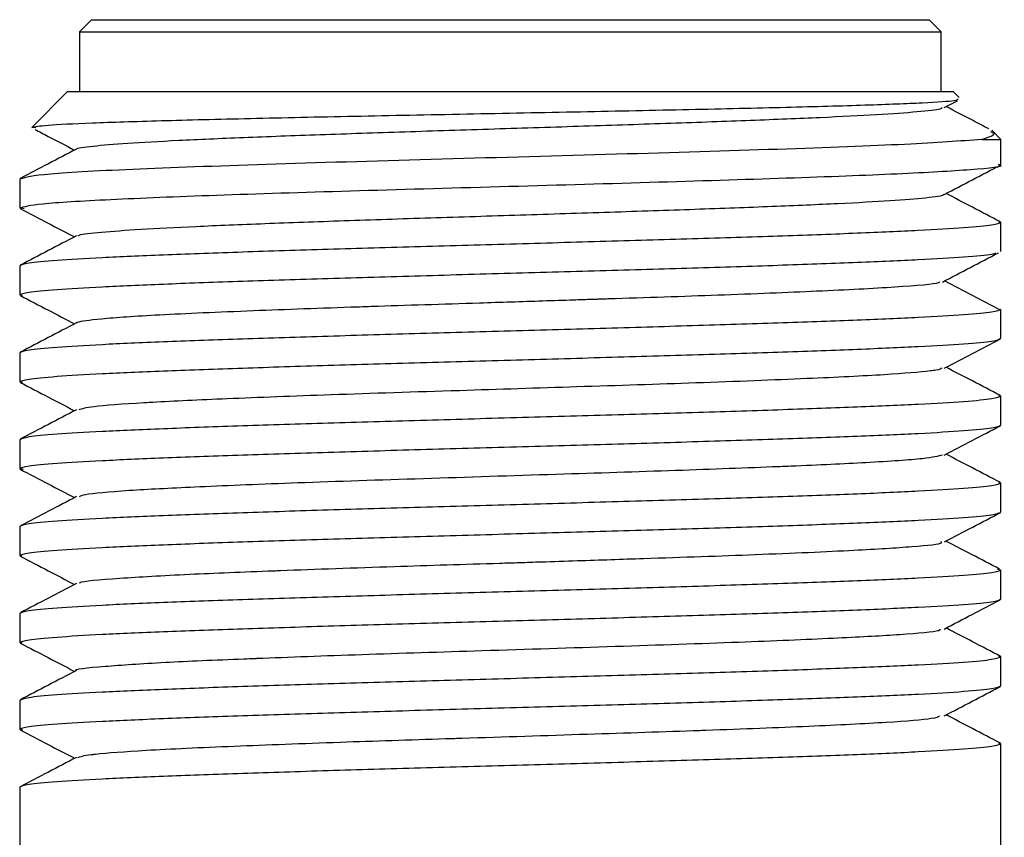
# Model space of a CAD drawing. Header units: millimetres. Extents: x 112 to 181, y 19 to 194.
# Tile 6 of 14: x 120.03 to 124.15, y 108.99 to 112.41. Entities that reach past the tile are written whole.
import ezdxf

# ---------------------------------------------------------------- set-up
doc = ezdxf.new("R2010")
doc.units = ezdxf.units.MM

msp = doc.modelspace()

# ---------------------------------------------------------------- linework, layer by layer
at = {"color": 7, "linetype": 'Continuous', "lineweight": 25}
for p, q in [((120.3318, 112.4087), (120.2818, 112.3587)), ((120.3318, 112.4087), (123.8318, 112.4087)), ((123.8818, 112.3587), (123.8318, 112.4087)), ((120.2818, 112.3587), (120.2818, 112.1087)), ((120.2818, 112.3587), (123.8818, 112.3587)), ((123.8818, 112.1087), (123.8818, 112.3587)), ((120.2318, 112.1087), (120.0822, 111.9591)), ((120.2318, 112.1087), (123.9318, 112.1087)), ((123.9569, 112.0836), (123.9318, 112.1087)), ((123.895, 112.0419), (123.9499, 112.0705)), ((120.0987, 111.957), (120.0822, 111.9591)), ((124.1318, 111.9087), (124.0931, 111.9474)), ((124.0521, 111.9087), (124.1318, 111.9087)), ((124.1318, 111.804), (124.1318, 111.9087)), ((120.0318, 111.7434), (120.0318, 111.6225)), ((120.0508, 111.6194), (120.0318, 111.6225)), ((124.1208, 111.5652), (124.1318, 111.562)), ((124.1318, 111.4411), (124.1318, 111.562)), ((120.0318, 111.3806), (120.0318, 111.2597)), ((120.0436, 111.2563), (120.0318, 111.2597)), ((124.1318, 111.0783), (124.1318, 111.1992)), ((120.0318, 111.0177), (120.0318, 110.8968)), ((120.0431, 110.8936), (120.0318, 110.8968)), ((124.1213, 110.8393), (124.1318, 110.8363)), ((124.1318, 110.7154), (124.1318, 110.8363)), ((120.0318, 110.6549), (120.0318, 110.534)), ((120.0481, 110.5309), (120.0318, 110.534)), ((124.1219, 110.4763), (124.1318, 110.4734)), ((124.1318, 110.3525), (124.1318, 110.4734)), ((120.0318, 110.292), (120.0318, 110.1711)), ((120.042, 110.1682), (120.0318, 110.1711)), ((124.1163, 110.1152), (124.1318, 110.1106)), ((124.1318, 109.9897), (124.1318, 110.1106)), ((120.0318, 109.9291), (120.0318, 109.8082)), ((120.0417, 109.8054), (120.0318, 109.8082)), ((124.1214, 109.7507), (124.1318, 109.7477)), ((124.1318, 109.6268), (124.1318, 109.7477)), ((120.0318, 109.5663), (120.0318, 109.4454)), ((120.0446, 109.4425), (120.0318, 109.4454)), ((124.1208, 109.388), (124.1318, 109.3849)), ((124.1318, 108.7679), (124.1318, 109.3849)), ((120.0318, 109.2034), (120.0318, 108.483))]:
    msp.add_line(p, q, dxfattribs=at)
for points, knots in [([(120.0823, 111.9592), (120.097, 111.9623), (120.1265, 111.9685), (120.3197, 111.9779), (120.6083, 111.9872), (120.9849, 111.9966), (121.4232, 112.0059), (121.8971, 112.0153), (122.3774, 112.0246), (122.8354, 112.034), (123.2435, 112.0433), (123.5789, 112.0526), (123.8175, 112.062), (123.9519, 112.0706), (123.9518, 112.0761), (123.9517, 112.0785)], [0, 0, 0, 0, 0.080562, 0.160746, 0.240553, 0.319983, 0.399036, 0.477711, 0.55601, 0.633931, 0.711475, 0.788642, 0.865431, 0.941844, 1, 1, 1, 1]), ([(120.271, 111.8681), (120.2707, 111.8685), (120.2667, 111.8728), (120.332, 111.8811), (120.4709, 111.8931), (120.6863, 111.9051), (120.96, 111.9171), (121.2819, 111.9291), (121.6383, 111.941), (122.0135, 111.953), (122.3917, 111.965), (122.7568, 111.977), (123.0926, 111.989), (123.3853, 112.0009), (123.6227, 112.0129), (123.7903, 112.0249), (123.8805, 112.0348), (123.885, 112.0406), (123.8865, 112.0425)], [0, 0, 0, 0, 0.005936, 0.074655, 0.143379, 0.2121, 0.280824, 0.349545, 0.418268, 0.486991, 0.555713, 0.624437, 0.693158, 0.761883, 0.830604, 0.899329, 0.968049, 1, 1, 1, 1]), ([(124.0805, 111.9531), (124.0578, 111.9649), (123.9985, 111.9958), (123.9392, 112.0268), (123.9026, 112.0459)], [0, 0, 0, 0, 0.382565, 1, 1, 1, 1]), ([(120.0954, 111.9507), (120.114, 111.941), (120.1692, 111.9123), (120.2243, 111.8835), (120.2609, 111.8644)], [0, 0, 0, 0, 0.33776, 1, 1, 1, 1]), ([(124.0882, 111.9425), (124.0939, 111.9396), (124.1163, 111.9282), (124.0794, 111.917), (124.0521, 111.9087)], [0, 0, 0, 0, 0.257586, 1, 1, 1, 1]), ([(120.2689, 111.8686), (120.2297, 111.8482), (120.1515, 111.8074), (120.0732, 111.7666), (120.0341, 111.7462)], [0, 0, 0, 0, 0.499962, 1, 1, 1, 1]), ([(120.0318, 111.6225), (120.0509, 111.6285), (120.089, 111.6404), (120.3881, 111.6583), (120.8344, 111.6762), (121.4031, 111.6941), (122.0353, 111.712), (122.6725, 111.7299), (123.2522, 111.7477), (123.7254, 111.7656), (124.0237, 111.7835), (124.1543, 111.7963), (124.1236, 111.8031), (124.1198, 111.804)], [0, 0, 0, 0, 0.098588, 0.197177, 0.295765, 0.394353, 0.492942, 0.59153, 0.690118, 0.788707, 0.887295, 0.985883, 1, 1, 1, 1]), ([(123.895, 111.679), (123.9341, 111.6994), (124.0124, 111.7402), (124.0907, 111.781), (124.1298, 111.8014)], [0, 0, 0, 0, 0.4999581, 1, 1, 1, 1]), ([(120.2768, 111.505), (120.2774, 111.5066), (120.2795, 111.5122), (120.3649, 111.5217), (120.5267, 111.5337), (120.7604, 111.5457), (121.0492, 111.5577), (121.3828, 111.5697), (121.7461, 111.5816), (122.124, 111.5936), (122.5, 111.6056), (122.858, 111.6176), (123.1829, 111.6296), (123.4601, 111.6415), (123.6801, 111.6535), (123.8245, 111.6655), (123.8941, 111.6742), (123.891, 111.6788), (123.8905, 111.6795)], [0, 0, 0, 0, 0.0272743, 0.095912, 0.1645614, 0.2331987, 0.3018487, 0.3704856, 0.4391361, 0.5077728, 0.5764236, 0.6450602, 0.7137113, 0.7823478, 0.8509991, 0.9196358, 0.9882872, 1, 1, 1, 1]), ([(124.1297, 111.5646), (124.0905, 111.585), (124.0149, 111.6245), (123.9392, 111.6639), (123.9027, 111.683)], [0, 0, 0, 0, 0.517266, 1, 1, 1, 1]), ([(120.0339, 111.62), (120.073, 111.5996), (120.1487, 111.5601), (120.2244, 111.5206), (120.261, 111.5016)], [0, 0, 0, 0, 0.516856, 1, 1, 1, 1]), ([(120.2686, 111.5055), (120.2295, 111.4851), (120.1512, 111.4443), (120.073, 111.4035), (120.0339, 111.3831)], [0, 0, 0, 0, 0.499962, 1, 1, 1, 1]), ([(120.0318, 111.2597), (120.0394, 111.2635), (120.0547, 111.271), (120.1766, 111.2824), (120.366, 111.2937), (120.6229, 111.305), (120.9355, 111.3164), (121.2922, 111.3277), (121.6793, 111.3391), (122.0818, 111.3504), (122.4843, 111.3617), (122.8713, 111.3731), (123.2281, 111.3844), (123.5405, 111.3958), (123.798, 111.4071), (123.9852, 111.4184), (124.0918, 111.4277), (124.1058, 111.4332), (124.1101, 111.4349)], [0, 0, 0, 0, 0.064726, 0.129451, 0.194177, 0.258903, 0.323628, 0.388354, 0.45308, 0.517805, 0.582531, 0.647257, 0.711982, 0.776708, 0.841434, 0.906159, 0.970885, 1, 1, 1, 1]), ([(123.8869, 111.3132), (123.9258, 111.3335), (124.0038, 111.3743), (124.0817, 111.415), (124.1207, 111.4354)], [0, 0, 0, 0, 0.499989, 1, 1, 1, 1]), ([(123.8745, 111.3136), (123.874, 111.3123), (123.8712, 111.3052), (123.7059, 111.2916), (123.3901, 111.275), (122.9662, 111.258), (122.6397, 111.2473), (122.4684, 111.2418), (122.4569, 111.2414), (122.4551, 111.2414), (122.4551, 111.2414), (122.4551, 111.2414), (122.4547, 111.2413), (122.4537, 111.2413), (122.4501, 111.2412), (122.4361, 111.2407), (122.4013, 111.2396), (122.3259, 111.2371), (122.173, 111.2321), (121.8872, 111.2229), (121.6293, 111.2149), (121.4656, 111.2094), (121.2919, 111.2036), (120.9781, 111.1919), (120.6029, 111.1759), (120.3598, 111.1591), (120.2828, 111.1484), (120.2689, 111.1429), (120.2676, 111.1423), (120.2676, 111.1422)], [0, 0, 0, 0, 0.022883, 0.126168, 0.228119, 0.323662, 0.414979, 0.42051, 0.421509, 0.421509, 0.421511, 0.421517, 0.421529, 0.421718, 0.422098, 0.423616, 0.429693, 0.441857, 0.466233, 0.515408, 0.6008, 0.61091, 0.612281, 0.704163, 0.807068, 0.903144, 0.988117, 0.999516, 1, 1, 1, 1]), ([(124.1297, 111.1957), (124.0908, 111.2161), (124.0129, 111.2568), (123.9349, 111.2975), (123.896, 111.3179)], [0, 0, 0, 0, 0.500011, 1, 1, 1, 1]), ([(120.0346, 111.2568), (120.0737, 111.2364), (120.1492, 111.1971), (120.2246, 111.1577), (120.2609, 111.1388)], [0, 0, 0, 0, 0.518626, 1, 1, 1, 1]), ([(120.2686, 111.1428), (120.2295, 111.1223), (120.1512, 111.0815), (120.0729, 111.0407), (120.0338, 111.0203)], [0, 0, 0, 0, 0.4999583, 1, 1, 1, 1]), ([(123.895, 110.9535), (123.9341, 110.9739), (124.0124, 111.0147), (124.0906, 111.0555), (124.1297, 111.0759)], [0, 0, 0, 0, 0.499964, 1, 1, 1, 1]), ([(123.8852, 110.9539), (123.8813, 110.951), (123.876, 110.947), (123.805, 110.9379), (123.6609, 110.9256), (123.3277, 110.9096), (122.8803, 110.892), (122.373, 110.8758), (121.8444, 110.8587), (121.3346, 110.8427), (120.8975, 110.8258), (120.6627, 110.815), (120.5642, 110.8095), (120.4625, 110.8035), (120.3225, 110.7933), (120.2923, 110.7838), (120.2785, 110.7794)], [0, 0, 0, 0, 0.051071, 0.068911, 0.159316, 0.253292, 0.355444, 0.450513, 0.53992, 0.641694, 0.735521, 0.820245, 0.831167, 0.832545, 0.923257, 1, 1, 1, 1]), ([(124.1294, 110.8388), (124.0903, 110.8592), (124.0146, 110.8987), (123.9388, 110.9382), (123.9022, 110.9573)], [0, 0, 0, 0, 0.5165327, 1, 1, 1, 1]), ([(120.0341, 110.8941), (120.0732, 110.8737), (120.1488, 110.8343), (120.2244, 110.7948), (120.2609, 110.7758)], [0, 0, 0, 0, 0.517708, 1, 1, 1, 1]), ([(120.269, 110.7801), (120.2299, 110.7597), (120.1516, 110.7188), (120.0733, 110.678), (120.0342, 110.6576)], [0, 0, 0, 0, 0.499956, 1, 1, 1, 1]), ([(123.8946, 110.5905), (123.9337, 110.6109), (124.0119, 110.6517), (124.0902, 110.6925), (124.1293, 110.7129)], [0, 0, 0, 0, 0.4999661, 1, 1, 1, 1]), ([(123.8874, 110.5909), (123.8688, 110.5858), (123.8306, 110.5753), (123.5934, 110.5591), (123.3583, 110.5483), (123.2213, 110.5428), (123.0736, 110.5368), (122.7754, 110.5256), (122.2626, 110.5095), (121.7116, 110.4916), (121.1935, 110.4749), (120.7819, 110.4579), (120.5757, 110.4477), (120.4103, 110.4369), (120.3004, 110.4277), (120.286, 110.4195), (120.281, 110.4166)], [0, 0, 0, 0, 0.0893837, 0.1842813, 0.2690521, 0.2798951, 0.2812118, 0.3721551, 0.4663242, 0.5677868, 0.6700936, 0.7645954, 0.8486063, 0.8548679, 0.949784, 1, 1, 1, 1]), ([(124.1298, 110.4758), (124.0907, 110.4962), (124.0148, 110.5357), (123.939, 110.5753), (123.9022, 110.5944)], [0, 0, 0, 0, 0.515762, 1, 1, 1, 1]), ([(120.0337, 110.5314), (120.0728, 110.511), (120.1486, 110.4715), (120.2244, 110.432), (120.261, 110.4129)], [0, 0, 0, 0, 0.5166109, 1, 1, 1, 1]), ([(120.2694, 110.4173), (120.2303, 110.3969), (120.1521, 110.3561), (120.0738, 110.3153), (120.0347, 110.2949)], [0, 0, 0, 0, 0.499957, 1, 1, 1, 1]), ([(120.0318, 110.1711), (120.0394, 110.1749), (120.0547, 110.1824), (120.1766, 110.1938), (120.366, 110.2051), (120.6229, 110.2165), (120.9355, 110.2278), (121.2922, 110.2391), (121.6793, 110.2505), (122.0818, 110.2618), (122.4843, 110.2732), (122.8713, 110.2845), (123.2281, 110.2958), (123.5406, 110.3072), (123.7977, 110.3185), (123.9865, 110.3299), (124.1031, 110.3405), (124.1179, 110.3474), (124.1246, 110.3505)], [0, 0, 0, 0, 0.063221, 0.126443, 0.189664, 0.252886, 0.316107, 0.379329, 0.44255, 0.505772, 0.568993, 0.632215, 0.695436, 0.758658, 0.821879, 0.885101, 0.948322, 1, 1, 1, 1]), ([(123.8961, 110.2285), (123.9352, 110.2489), (124.0135, 110.2897), (124.0918, 110.3306), (124.1309, 110.351)], [0, 0, 0, 0, 0.499936, 1, 1, 1, 1]), ([(120.2849, 110.0541), (120.2833, 110.0557), (120.2754, 110.0633), (120.4279, 110.0759), (120.7114, 110.0928), (120.9736, 110.1031), (121.2583, 110.1139), (121.5681, 110.1249), (121.9167, 110.1357), (122.1223, 110.1421), (122.2308, 110.1456), (122.4057, 110.1513), (122.717, 110.1616), (123.1326, 110.1757), (123.5219, 110.1929), (123.7726, 110.2086), (123.8949, 110.2209), (123.8828, 110.2275), (123.8799, 110.2291)], [0, 0, 0, 0, 0.027081, 0.128914, 0.222978, 0.3066, 0.312833, 0.407309, 0.488352, 0.503286, 0.519587, 0.547655, 0.599277, 0.693654, 0.796872, 0.884425, 0.971724, 1, 1, 1, 1]), ([(124.1261, 110.1146), (124.087, 110.135), (124.0123, 110.174), (123.9376, 110.213), (123.902, 110.2316)], [0, 0, 0, 0, 0.523392, 1, 1, 1, 1]), ([(120.0336, 110.1687), (120.0727, 110.1483), (120.1486, 110.1088), (120.2244, 110.0692), (120.2611, 110.05)], [0, 0, 0, 0, 0.515854, 1, 1, 1, 1]), ([(120.2696, 110.0544), (120.2305, 110.034), (120.1522, 109.9932), (120.074, 109.9524), (120.0349, 109.932)], [0, 0, 0, 0, 0.49996, 1, 1, 1, 1]), ([(123.894, 109.8644), (123.9331, 109.8848), (124.0114, 109.9256), (124.0896, 109.9664), (124.1287, 109.9868)], [0, 0, 0, 0, 0.4999591, 1, 1, 1, 1]), ([(120.2682, 109.6911), (120.2682, 109.6911), (120.2549, 109.6971), (120.3689, 109.7081), (120.6108, 109.725), (120.8605, 109.7357), (121.0022, 109.7412), (121.1548, 109.7473), (121.4593, 109.7585), (121.9773, 109.7745), (122.5274, 109.7925), (123.037, 109.8092), (123.4354, 109.8262), (123.6299, 109.8365), (123.782, 109.8472), (123.8776, 109.8555), (123.8783, 109.8629), (123.8786, 109.865)], [0, 0, 0, 0, 0.000435, 0.1025617, 0.1967136, 0.2817306, 0.2926903, 0.2940732, 0.3850992, 0.4791029, 0.5813478, 0.6838398, 0.7780022, 0.8628865, 0.8687414, 0.9629785, 1, 1, 1, 1]), ([(124.13, 109.7501), (124.0909, 109.7706), (124.015, 109.8101), (123.9392, 109.8496), (123.9025, 109.8688)], [0, 0, 0, 0, 0.516076, 1, 1, 1, 1]), ([(120.0336, 109.8059), (120.0728, 109.7855), (120.1486, 109.746), (120.2245, 109.7064), (120.2613, 109.6872)], [0, 0, 0, 0, 0.5156165, 1, 1, 1, 1]), ([(120.2693, 109.6914), (120.2302, 109.671), (120.152, 109.6302), (120.0738, 109.5894), (120.0347, 109.569)], [0, 0, 0, 0, 0.499965, 1, 1, 1, 1]), ([(123.8943, 109.5015), (123.9334, 109.5219), (124.0117, 109.5627), (124.0899, 109.6036), (124.1291, 109.624)], [0, 0, 0, 0, 0.499957, 1, 1, 1, 1]), ([(120.2747, 109.3279), (120.2857, 109.332), (120.2982, 109.3366), (120.3415, 109.3413), (120.3969, 109.3472), (120.5494, 109.3589), (120.9029, 109.3748), (121.3446, 109.3917), (121.6806, 109.4024), (121.8547, 109.4079), (122.0509, 109.4142), (122.3983, 109.4255), (122.7343, 109.4362), (123.0469, 109.4473), (123.3458, 109.4592), (123.6644, 109.4749), (123.8555, 109.4899), (123.8697, 109.4986), (123.8755, 109.5022)], [0, 0, 0, 0, 0.071145, 0.081085, 0.082433, 0.172767, 0.273938, 0.368396, 0.451938, 0.463144, 0.464703, 0.560243, 0.650757, 0.655832, 0.751372, 0.846912, 0.9372, 1, 1, 1, 1]), ([(124.1298, 109.3875), (124.0906, 109.4079), (124.0149, 109.4473), (123.9392, 109.4868), (123.9026, 109.5059)], [0, 0, 0, 0, 0.5169916, 1, 1, 1, 1]), ([(120.0339, 109.443), (120.073, 109.4226), (120.1488, 109.3831), (120.2247, 109.3435), (120.2614, 109.3244)], [0, 0, 0, 0, 0.515961, 1, 1, 1, 1]), ([(120.2688, 109.3283), (120.2297, 109.3079), (120.1515, 109.2671), (120.0732, 109.2263), (120.0341, 109.2059)], [0, 0, 0, 0, 0.499965, 1, 1, 1, 1])]:
    msp.add_open_spline(points, degree=3, knots=knots, dxfattribs=at)
for points in [[(124.0521, 111.9087), (123.96, 111.9018), (123.776, 111.8881), (123.2186, 111.8674), (122.5351, 111.8467), (121.7897, 111.8261), (121.0813, 111.8054), (120.5042, 111.7848), (120.1083, 111.7641), (120.0573, 111.7503), (120.0318, 111.7434)], [(124.1318, 111.562), (124.1242, 111.5582), (124.1089, 111.5507), (123.987, 111.5393), (123.7975, 111.528), (123.5406, 111.5167), (123.2281, 111.5053), (122.8713, 111.494), (122.4843, 111.4826), (122.0818, 111.4713), (121.6793, 111.46), (121.2922, 111.4486), (120.9355, 111.4373), (120.6229, 111.4259), (120.366, 111.4146), (120.1766, 111.4033), (120.0547, 111.3919), (120.0394, 111.3844), (120.0318, 111.3806)], [(124.1318, 111.1992), (124.1242, 111.1954), (124.1089, 111.1878), (123.987, 111.1765), (123.7975, 111.1651), (123.5406, 111.1538), (123.2281, 111.1425), (122.8713, 111.1311), (122.4843, 111.1198), (122.0818, 111.1084), (121.6793, 111.0971), (121.2922, 111.0858), (120.9355, 111.0744), (120.6229, 111.0631), (120.366, 111.0517), (120.1766, 111.0404), (120.0547, 111.0291), (120.0394, 111.0215), (120.0318, 111.0177)], [(120.0318, 110.8968), (120.0394, 110.9006), (120.0547, 110.9082), (120.1766, 110.9195), (120.366, 110.9308), (120.6229, 110.9422), (120.9355, 110.9535), (121.2922, 110.9649), (121.6793, 110.9762), (122.0818, 110.9875), (122.4843, 110.9989), (122.8713, 111.0102), (123.2281, 111.0216), (123.5406, 111.0329), (123.7975, 111.0442), (123.987, 111.0556), (124.1089, 111.0669), (124.1242, 111.0745), (124.1318, 111.0783)], [(124.1318, 110.8363), (124.1242, 110.8325), (124.1089, 110.825), (123.987, 110.8136), (123.7975, 110.8023), (123.5406, 110.7909), (123.2281, 110.7796), (122.8713, 110.7683), (122.4843, 110.7569), (122.0818, 110.7456), (121.6793, 110.7342), (121.2922, 110.7229), (120.9355, 110.7116), (120.6229, 110.7002), (120.366, 110.6889), (120.1766, 110.6775), (120.0547, 110.6662), (120.0394, 110.6586), (120.0318, 110.6549)], [(120.0318, 110.534), (120.0394, 110.5377), (120.0547, 110.5453), (120.1766, 110.5566), (120.366, 110.568), (120.6229, 110.5793), (120.9355, 110.5907), (121.2922, 110.602), (121.6793, 110.6133), (122.0818, 110.6247), (122.4843, 110.636), (122.8713, 110.6474), (123.2281, 110.6587), (123.5406, 110.67), (123.7975, 110.6814), (123.987, 110.6927), (124.1089, 110.7041), (124.1242, 110.7116), (124.1318, 110.7154)], [(124.1318, 110.4734), (124.1242, 110.4697), (124.1089, 110.4621), (123.987, 110.4508), (123.7975, 110.4394), (123.5406, 110.4281), (123.2281, 110.4167), (122.8713, 110.4054), (122.4843, 110.3941), (122.0818, 110.3827), (121.6793, 110.3714), (121.2922, 110.36), (120.9355, 110.3487), (120.6229, 110.3374), (120.366, 110.326), (120.1766, 110.3147), (120.0547, 110.3033), (120.0394, 110.2958), (120.0318, 110.292)], [(124.1318, 110.1106), (124.1242, 110.1068), (124.1089, 110.0992), (123.987, 110.0879), (123.7975, 110.0766), (123.5406, 110.0652), (123.2281, 110.0539), (122.8713, 110.0425), (122.4843, 110.0312), (122.0818, 110.0199), (121.6793, 110.0085), (121.2922, 109.9972), (120.9355, 109.9858), (120.6229, 109.9745), (120.366, 109.9632), (120.1766, 109.9518), (120.0547, 109.9405), (120.0394, 109.9329), (120.0318, 109.9291)], [(120.0318, 109.8082), (120.0394, 109.812), (120.0547, 109.8196), (120.1766, 109.8309), (120.366, 109.8423), (120.6229, 109.8536), (120.9355, 109.8649), (121.2922, 109.8763), (121.6793, 109.8876), (122.0818, 109.899), (122.4843, 109.9103), (122.8713, 109.9216), (123.2281, 109.933), (123.5406, 109.9443), (123.7975, 109.9557), (123.987, 109.967), (124.1089, 109.9783), (124.1242, 109.9859), (124.1318, 109.9897)], [(124.1318, 109.7477), (124.1242, 109.7439), (124.1089, 109.7364), (123.987, 109.725), (123.7975, 109.7137), (123.5406, 109.7024), (123.2281, 109.691), (122.8713, 109.6797), (122.4843, 109.6683), (122.0818, 109.657), (121.6793, 109.6457), (121.2922, 109.6343), (120.9355, 109.623), (120.6229, 109.6116), (120.366, 109.6003), (120.1766, 109.589), (120.0547, 109.5776), (120.0394, 109.5701), (120.0318, 109.5663)], [(120.0318, 109.4454), (120.0394, 109.4492), (120.0547, 109.4567), (120.1766, 109.4681), (120.366, 109.4794), (120.6229, 109.4907), (120.9355, 109.5021), (121.2922, 109.5134), (121.6793, 109.5248), (122.0818, 109.5361), (122.4843, 109.5474), (122.8713, 109.5588), (123.2281, 109.5701), (123.5406, 109.5815), (123.7975, 109.5928), (123.987, 109.6041), (124.1089, 109.6155), (124.1242, 109.623), (124.1318, 109.6268)], [(124.1318, 109.3849), (124.1242, 109.3811), (124.1089, 109.3735), (123.987, 109.3622), (123.7975, 109.3508), (123.5406, 109.3395), (123.2281, 109.3282), (122.8713, 109.3168), (122.4843, 109.3055), (122.0818, 109.2941), (121.6793, 109.2828), (121.2922, 109.2715), (120.9355, 109.2601), (120.6229, 109.2488), (120.366, 109.2374), (120.1766, 109.2261), (120.0547, 109.2148), (120.0394, 109.2072), (120.0318, 109.2034)]]:
    msp.add_open_spline(points, degree=3, dxfattribs=at)

doc.saveas('drawing.dxf')
